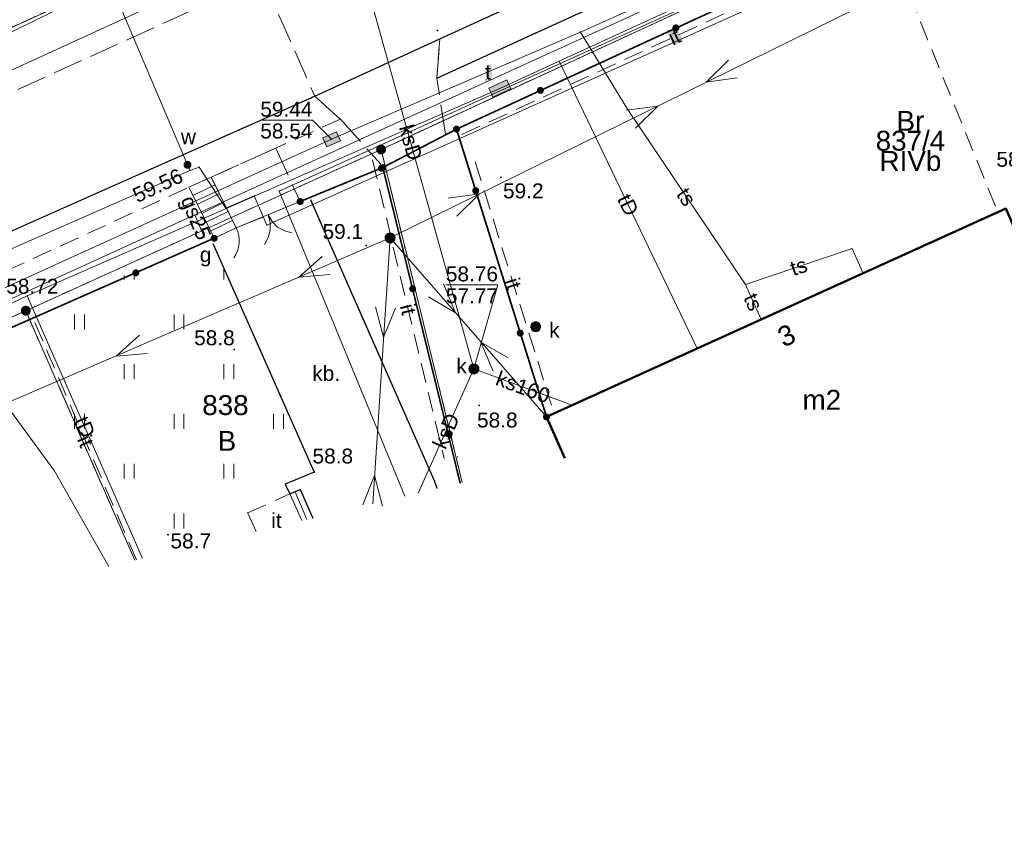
# Model space of a CAD drawing. Extents: x 6453237 to 6453735, y 5887843 to 5888051.
# Tile 5 of 11: x 6453307 to 6453357, y 5887844 to 5887886. Entities that reach past the tile are written whole.
import ezdxf
from ezdxf.enums import TextEntityAlignment as Align

# ---------------------------------------------------------------- set-up
doc = ezdxf.new("R2010")
doc.units = 0
doc.header["$PDSIZE"] = 0.75
for name, pattern in [('PRZER1-1', [2, 1, -1]), ('PRZER2-1', [3, 2, -1]), ('PRZER3-1', [4, 3, -1])]:
    doc.linetypes.add(name, pattern=pattern)
doc.layers.get('0').update_dxf_attribs({"linetype": 'CONTINUOUS', "lineweight": 13})
for name, color, linetype, lineweight in [('GEPADR', 7, 'CONTINUOUS', 18), ('GEPADR_O', 7, 'CONTINUOUS', 18), ('GEPPGD', 7, 'CONTINUOUS', 18), ('GESBZO', 7, 'CONTINUOUS', 50), ('GESBZO_O', 7, 'CONTINUOUS', 50), ('GESDZI', 7, 'CONTINUOUS', 18), ('GESDZI_O', 7, 'CONTINUOUS', 18), ('GESKKL_O', 7, 'CONTINUOUS', 18), ('GESSCH', 7, 'CONTINUOUS', 18), ('GESUZY_O', 7, 'CONTINUOUS', 18), ('GSLKBR', 7, 'CONTINUOUS', 18), ('GSLKFU', 7, 'CONTINUOUS', 18), ('GSLKOG', 7, 'CONTINUOUS', 35), ('GSLKRW', 7, 'CONTINUOUS', 25), ('GSLTZI', 7, 'PRZER2-1', 18), ('GSLTZI_O', 7, 'PRZER2-1', 18), ('GSPPRB', 7, 'CONTINUOUS', 18), ('GSPWPN', 7, 'CONTINUOUS', 13), ('GSPWPN_O', 7, 'CONTINUOUS', 13), ('GSPWPS', 7, 'CONTINUOUS', 13), ('GSPWPS_O', 7, 'CONTINUOUS', 13), ('GSSKOA', 7, 'PRZER3-1', 18), ('GSSKOD', 7, 'PRZER2-1', 18), ('GSSOTW', 7, 'PRZER3-1', 18), ('GSSOTW_O', 7, 'PRZER3-1', 18), ('GSSTZI', 7, 'PRZER2-1', 18), ('GSSTZI_O', 7, 'PRZER2-1', 18), ('GSSUTR', 7, 'PRZER2-1', 18), ('GUPIKP', 7, 'CONTINUOUS', 18), ('GUPISN', 7, 'PRZER1-1', 18), ('GUPPRZ', 7, 'CONTINUOUS', 18), ('GUPPRZ_O', 7, 'CONTINUOUS', 18)]:
    doc.layers.add(name, color=color, linetype=linetype, lineweight=lineweight)
for name, color, linetype, lineweight, true_color in [('GESKKL', 7, 'PRZER3-1', 18, 0x24bc24), ('GESUZY', 7, 'PRZER1-1', 18, 0x008000), ('GULEPR', 1, 'CONTINUOUS', 18, 0xff0000), ('GULGPR', 7, 'CONTINUOUS', 18, 0xbfbf00), ('GULGPR_O', 7, 'CONTINUOUS', 18, 0xbfbf00), ('GULKPR', 7, 'CONTINUOUS', 18, 0x803300), ('GULKPR_O', 7, 'CONTINUOUS', 18, 0x803300), ('GULTPR', 7, 'CONTINUOUS', 18, 0xff9100), ('GULTPR_O', 7, 'CONTINUOUS', 18, 0xff9100), ('GULWPR', 5, 'CONTINUOUS', 18, 0x0000ff), ('GUPGSG_O', 7, 'CONTINUOUS', 18, 0xbfbf00), ('GUPKSD', 7, 'CONTINUOUS', 18, 0x803300), ('GUPKSD_O', 7, 'CONTINUOUS', 18, 0x803300), ('GUPTSZ', 7, 'CONTINUOUS', 18, 0xff9100), ('GUPTSZ_O', 7, 'CONTINUOUS', 18, 0xff9100), ('GUPWZA', 5, 'CONTINUOUS', 18, 0x0000ff), ('GUPWZA_O', 5, 'CONTINUOUS', 18, 0x0000ff)]:
    doc.layers.add(name, color=color, linetype=linetype, lineweight=lineweight, true_color=true_color)
doc.styles.add('GEO-INFO', font='arial.ttf')

# ---------------------------------------------------------------- blocks, each defined once
blk = doc.blocks.new('KOLO')
blk.add_hatch(color=0).paths.add_polyline_path([(-0.5, 0), (-0.482963, -0.12941), (-0.433013, -0.25), (-0.353553, -0.353553), (-0.25, -0.433013), (-0.12941, -0.482963), (0, -0.5), (0.12941, -0.482963), (0.25, -0.433013), (0.353553, -0.353553), (0.433013, -0.25), (0.482963, -0.12941), (0.5, 0), (0.482963, 0.12941), (0.433013, 0.25), (0.353553, 0.353553), (0.25, 0.433013), (0.12941, 0.482963), (0, 0.5), (-0.12941, 0.482963), (-0.25, 0.433013), (-0.353553, 0.353553), (-0.433013, 0.25), (-0.482963, 0.12941)])
blk = doc.blocks.new('SUEP1')
at = {"color": 0}
blk.add_lwpolyline([(-1.5, -1), (1.5, 0), (-1.5, 1)], dxfattribs=at)
blk = doc.blocks.new('POINT')
at = {"color": 0}
blk.add_point((0, 0), dxfattribs=at)
blk = doc.blocks.new('OKRAG_PELNY')
at = {"true_color": 0xffffff}
blk.add_hatch(color=7, dxfattribs=at).paths.add_polyline_path([(-0.5, 0), (-0.482963, -0.12941), (-0.433013, -0.25), (-0.353553, -0.353553), (-0.25, -0.433013), (-0.12941, -0.482963), (0, -0.5), (0.12941, -0.482963), (0.25, -0.433013), (0.353553, -0.353553), (0.433013, -0.25), (0.482963, -0.12941), (0.5, 0), (0.482963, 0.12941), (0.433013, 0.25), (0.353553, 0.353553), (0.25, 0.433013), (0.12941, 0.482963), (0, 0.5), (-0.12941, 0.482963), (-0.25, 0.433013), (-0.353553, 0.353553), (-0.433013, 0.25), (-0.482963, 0.12941)])
at = {"color": 0}
blk.add_lwpolyline([(0, 0.5), (0.12941, 0.482963), (0.25, 0.433013), (0.353553, 0.353553), (0.433013, 0.25), (0.482963, 0.12941), (0.5, 0), (0.482963, -0.12941), (0.433013, -0.25), (0.353553, -0.353553), (0.25, -0.433013), (0.12941, -0.482963), (0, -0.5), (-0.12941, -0.482963), (-0.25, -0.433013), (-0.353553, -0.353553), (-0.433013, -0.25), (-0.482963, -0.12941), (-0.5, 0), (-0.482963, 0.12941), (-0.433013, 0.25), (-0.353553, 0.353553), (-0.25, 0.433013), (-0.12941, 0.482963)], close=True, dxfattribs=at)
blk = doc.blocks.new('PROSTOKAT1_5-1_PELNY')
at = {"true_color": 0xffffff}
blk.add_hatch(color=7, dxfattribs=at).paths.add_polyline_path([(0.75, 0.5), (-0.75, 0.5), (-0.75, -0.5), (0.75, -0.5)])
at = {"color": 0}
blk.add_lwpolyline([(0.75, -0.5), (-0.75, -0.5), (-0.75, 0.5), (0.75, 0.5)], close=True, dxfattribs=at)
blk = doc.blocks.new('SZAFA1')
at = {"true_color": 0xffffff}
blk.add_hatch(color=7, dxfattribs=at).paths.add_polyline_path([(-1, -0.5), (1, -0.5), (1, 0.5), (-1, 0.5)])
at = {"color": 0}
blk.add_lwpolyline([(-1, -0.5), (-1, 0.5), (1, 0.5), (1, -0.5)], close=True, dxfattribs=at)
blk = doc.blocks.new('KTOK04')
at = {"color": 0}
blk.add_lwpolyline([(0, 0), (-0.01711, -0.261052), (-0.068148, -0.517638), (-0.152241, -0.765367), (-0.267949, -1), (-0.413293, -1.217523), (-0.585786, -1.414214), (-0.782477, -1.586707), (-1, -1.732051)], dxfattribs=at)
blk = doc.blocks.new('SLBRA')
at = {"color": 0}
for points in [[(1.732051, 1), (1.414214, 0.585786), (1, 0.267949), (0.517638, 0.068148), (0, 0)], [(0, 0), (0.517638, -0.068148), (1, -0.267949), (1.414214, -0.585786), (1.732051, -1)]]:
    blk.add_lwpolyline(points, dxfattribs=at)
blk = doc.blocks.new('EPPGN1')
at = {"true_color": 0xffffff}
blk.add_hatch(color=7, dxfattribs=at).paths.add_polyline_path([(0, -0.5), (0.154508, -0.475528), (0.293893, -0.404508), (0.404508, -0.293893), (0.475528, -0.154508), (0.5, 0), (0.475528, 0.154508), (0.404508, 0.293893), (0.293893, 0.404508), (0.154508, 0.475528), (0, 0.5), (-0.154508, 0.475528), (-0.293893, 0.404508), (-0.404508, 0.293893), (-0.475528, 0.154508), (-0.5, 0), (-0.475528, -0.154508), (-0.404508, -0.293893), (-0.293893, -0.404508), (-0.154508, -0.475528)])
blk = doc.blocks.new('EPPGN')
blk.add_hatch(color=0).paths.add_polyline_path([(0, -0.09), (0.027812, -0.085595), (0.052901, -0.072812), (0.072812, -0.052901), (0.085595, -0.027812), (0.09, 0), (0.085595, 0.027812), (0.072812, 0.052901), (0.052901, 0.072812), (0.027812, 0.085595), (0, 0.09), (-0.027812, 0.085595), (-0.052901, 0.072812), (-0.072812, 0.052901), (-0.085595, 0.027812), (-0.09, 0), (-0.085595, -0.027812), (-0.072812, -0.052901), (-0.052901, -0.072812), (-0.027812, -0.085595)])

msp = doc.modelspace()

# ---------------------------------------------------------------- hatches: boundary and pattern name
at = {"layer": 'GSLTZI_O', "linetype": 'Continuous', "lineweight": 9, "true_color": 0xffffff}
msp.add_hatch(color=7, dxfattribs=at).paths.add_polyline_path([(6453340.098, 5887884.264), (6453339.78, 5887884.954), (6453340.269, 5887885.179), (6453340.587, 5887884.489)], flags=0)
at = {"layer": 'GSSUTR', "linetype": 'Continuous', "lineweight": 18}
h = msp.add_hatch(dxfattribs=at)
h.set_pattern_fill('PTTU04', scale=0.5, style=0)
h.set_pattern_definition([(90, (6450000, 5880000), (-2.5, 2.5), [0.75, -4.25]), (90, (6450000.5, 5880000), (-2.5, 2.5), [0.75, -4.25])])
h.paths.add_polyline_path([(6453316.97, 5887874.29), (6453307.55, 5887870.94), (6453312.345, 5887858.239), (6453319.13, 5887859.846), (6453318.71, 5887860.78), (6453320.83, 5887861.73), (6453320.59, 5887862.23), (6453322.05, 5887862.83)], flags=0)
at = {"layer": 'GUPTSZ_O', "linetype": 'Continuous', "lineweight": 9, "true_color": 0xffffff}
msp.add_hatch(color=7, dxfattribs=at).paths.add_polyline_path([(6453330.697, 5887882.548), (6453330.697, 5887883.298), (6453330.975, 5887883.298), (6453330.975, 5887882.548)], flags=0)

# ---------------------------------------------------------------- linework, layer by layer
at = {"layer": 'GESBZO', "color": 7, "linetype": 'Continuous', "lineweight": 50, "elevation": 10.18}
for points in [[(6453333.72, 5887865.6), (6453356.82, 5887876.07), (6453359.69, 5887869.456)], [(6453334.652, 5887863.524), (6453333.72, 5887865.6)]]:
    msp.add_lwpolyline(points, dxfattribs=at)
at = {"layer": 'GESDZI', "color": 7, "linetype": 'Continuous', "lineweight": 18, "elevation": 10.22}
for points in [[(6453454.509, 5887951.16), (6453357.86, 5887908.46), (6453273.03, 5887869.75), (6453242.22, 5887941.65)], [(6453247.659, 5887857.912), (6453261.74, 5887864.3), (6453264.48, 5887865.54), (6453273.03, 5887869.75), (6453357.86, 5887908.46), (6453454.509, 5887951.16)], [(6453453.446, 5887937.601), (6453404.89, 5887915.73), (6453376.57, 5887902.66), (6453372.86, 5887900.94), (6453325.41, 5887879.04), (6453307.55, 5887870.94), (6453291.43, 5887863.64), (6453281.4, 5887858.19), (6453278.65, 5887857.11), (6453264.73, 5887851.52), (6453250.96, 5887845.33), (6453248.644, 5887844.277)], [(6453325.41, 5887879.04), (6453372.86, 5887900.94), (6453378.625, 5887873.942)], [(6453307.55, 5887870.94), (6453325.41, 5887879.04), (6453329.492, 5887862.301)], [(6453329.492, 5887862.301), (6453325.41, 5887879.04)], [(6453281.4, 5887858.19), (6453291.43, 5887863.64), (6453307.55, 5887870.94), (6453313.026, 5887858.4)], [(6453313.026, 5887858.4), (6453307.55, 5887870.94)]]:
    msp.add_lwpolyline(points, dxfattribs=at)
at = {"layer": 'GESKKL', "color": 82, "linetype": 'PRZER3-1', "lineweight": 18, "ltscale": 0.5, "true_color": 0x24bc24, "elevation": 10.06}
for points in [[(6453378.623, 5887873.942), (6453372.86, 5887900.94), (6453325.41, 5887879.04), (6453329.492, 5887862.301)], [(6453307.55, 5887870.94), (6453293.94, 5887864.78), (6453298.168, 5887854.88)], [(6453313.026, 5887858.4), (6453307.55, 5887870.94)]]:
    msp.add_lwpolyline(points, dxfattribs=at)
at = {"layer": 'GESSCH', "color": 7, "linetype": 'Continuous', "lineweight": 18, "elevation": 10.18}
msp.add_lwpolyline([(6453315.739, 5887877.142), (6453316.876, 5887877.652), (6453318.134, 5887875.096), (6453317.021, 5887874.575)], close=True, dxfattribs=at)
at = {"layer": 'GESSCH', "color": 7, "linetype": 'Continuous', "lineweight": 18, "elevation": 10.18, "flags": 128}
for points in [[(6453317.064, 5887877.271), (6453315.948, 5887876.723)], [(6453317.284, 5887876.823), (6453316.172, 5887876.276)], [(6453317.505, 5887876.374), (6453316.395, 5887875.828)], [(6453317.726, 5887875.925), (6453316.619, 5887875.381)], [(6453317.946, 5887875.477), (6453316.842, 5887874.934)], [(6453321.684, 5887860.451), (6453321.085, 5887861.84)]]:
    msp.add_lwpolyline(points, dxfattribs=at)
at = {"layer": 'GESSCH', "color": 7, "linetype": 'Continuous', "lineweight": 18, "elevation": 10.18}
msp.add_lwpolyline([(6453321.975, 5887860.521), (6453321.34, 5887861.95), (6453320.83, 5887861.73), (6453321.425, 5887860.39)], dxfattribs=at)
at = {"layer": 'GESUZY', "color": 7, "linetype": 'Continuous', "lineweight": 18, "elevation": 10.07}
for points in [[(6453454.509, 5887951.16), (6453357.86, 5887908.46), (6453273.03, 5887869.75), (6453242.22, 5887941.65), (6453241.63, 5887941.361)], [(6453241.63, 5887941.361), (6453242.22, 5887941.65), (6453273.03, 5887869.75), (6453357.86, 5887908.46), (6453454.509, 5887951.16)], [(6453284.333, 5887851.602), (6453281.4, 5887858.19), (6453291.43, 5887863.64), (6453293.94, 5887864.78), (6453307.55, 5887870.94), (6453325.41, 5887879.04), (6453372.86, 5887900.94), (6453378.623, 5887873.942)], [(6453378.623, 5887873.942), (6453372.86, 5887900.94), (6453325.41, 5887879.04), (6453329.492, 5887862.301)], [(6453313.026, 5887858.4), (6453307.55, 5887870.94), (6453325.41, 5887879.04), (6453329.492, 5887862.301)], [(6453307.55, 5887870.94), (6453293.94, 5887864.78), (6453298.168, 5887854.88)], [(6453313.026, 5887858.4), (6453307.55, 5887870.94)]]:
    msp.add_lwpolyline(points, dxfattribs=at)
at = {"layer": 'GESUZY', "color": 96, "linetype": 'PRZER1-1', "lineweight": 18, "ltscale": 0.5, "true_color": 0x008000, "elevation": 10.08}
for points in [[(6453454.509, 5887951.16), (6453357.86, 5887908.46), (6453273.03, 5887869.75), (6453242.22, 5887941.65), (6453241.63, 5887941.361)], [(6453241.63, 5887941.361), (6453242.22, 5887941.65), (6453273.03, 5887869.75), (6453357.86, 5887908.46), (6453454.509, 5887951.16)], [(6453284.333, 5887851.602), (6453281.4, 5887858.19), (6453291.43, 5887863.64), (6453293.94, 5887864.78), (6453307.55, 5887870.94), (6453325.41, 5887879.04), (6453372.86, 5887900.94), (6453378.623, 5887873.942)], [(6453378.623, 5887873.942), (6453372.86, 5887900.94), (6453325.41, 5887879.04), (6453329.492, 5887862.301)], [(6453313.026, 5887858.4), (6453307.55, 5887870.94), (6453325.41, 5887879.04), (6453329.492, 5887862.301)], [(6453307.55, 5887870.94), (6453293.94, 5887864.78), (6453298.168, 5887854.88)], [(6453313.026, 5887858.4), (6453307.55, 5887870.94)]]:
    msp.add_lwpolyline(points, dxfattribs=at)
at = {"layer": 'GSLKBR', "color": 7, "linetype": 'Continuous', "lineweight": 18, "elevation": 10.18}
msp.add_lwpolyline([(6453318.134, 5887875.096), (6453321.34, 5887876.425)], dxfattribs=at)
at = {"layer": 'GSLKFU', "color": 7, "linetype": 'Continuous', "lineweight": 18, "elevation": 10.18}
msp.add_lwpolyline([(6453317.021, 5887874.575), (6453318.134, 5887875.096)], dxfattribs=at)
at = {"layer": 'GSLKOG', "color": 7, "linetype": 'Continuous', "lineweight": 35, "elevation": 10.18}
for points in [[(6453329.201, 5887880.065), (6453351.254, 5887890.234)], [(6453321.34, 5887876.425), (6453325.5, 5887878.13), (6453329.201, 5887880.065), (6453333.72, 5887865.6)], [(6453325.5, 5887878.13), (6453329.39, 5887862.277)], [(6453295.417, 5887865.066), (6453317.021, 5887874.575)]]:
    msp.add_lwpolyline(points, dxfattribs=at)
at = {"layer": 'GSLKRW', "color": 7, "linetype": 'Continuous', "lineweight": 25, "elevation": 10.18}
for points in [[(6453267.77, 5887857.2), (6453285.69, 5887865.37), (6453292.662, 5887868.646), (6453322.08, 5887881.726), (6453328.365, 5887884.597), (6453367.547, 5887902.496), (6453374.695, 5887905.692), (6453392.531, 5887913.842), (6453397.691, 5887916.225), (6453453.775, 5887941.8)], [(6453328.211, 5887882.623), (6453350.082, 5887892.628), (6453351.038, 5887893.046), (6453369.66, 5887901.35)], [(6453292.662, 5887868.646), (6453322.08, 5887881.726)], [(6453328.228, 5887862.002), (6453328.1, 5887862.39), (6453321.88, 5887876.5)], [(6453316.97, 5887874.29), (6453322.05, 5887862.83), (6453320.59, 5887862.23), (6453320.83, 5887861.73), (6453321.34, 5887861.95), (6453321.975, 5887860.521)]]:
    msp.add_lwpolyline(points, dxfattribs=at)
at = {"layer": 'GSLTZI', "color": 7, "linetype": 'PRZER2-1', "lineweight": 18, "ltscale": 0.5, "elevation": 10.1}
for points in [[(6453329.47, 5887879.788), (6453350.827, 5887889.623), (6453356.288, 5887876.19)], [(6453324.976, 5887878.514), (6453328.573, 5887863.508)], [(6453330.139, 5887878.416), (6453333.972, 5887866.196)], [(6453308.007, 5887870.348), (6453313.112, 5887858.421)]]:
    msp.add_lwpolyline(points, dxfattribs=at)
at = {"layer": 'GSPPRB', "color": 7, "linetype": 'Continuous', "lineweight": 18}
for p in [(6453335.43, 5887884.94, 10.28), (6453334.353, 5887883.473, 10.28), (6453330.69, 5887882.53, 10.28), (6453337.79, 5887881.06, 10.28), (6453325.404, 5887879.013, 10.28), (6453315.8, 5887877.99, 10.28), (6453316.268, 5887878.158, 10.28), (6453325.5, 5887878.13, 10.28), (6453319.031, 5887876.712, 10.28), (6453320.289, 5887876.952, 10.28), (6453321.88, 5887876.5, 10.28), (6453317.606, 5887876.098, 10.28), (6453319.671, 5887875.231, 10.28), (6453316.97, 5887874.29, 10.28), (6453349.08, 5887874.06, 10.28), (6453349.641, 5887872.816, 10.28), (6453343.72, 5887872.26, 10.28), (6453307.624, 5887871.692, 10.28), (6453344.522, 5887870.496, 10.28), (6453341.298, 5887869.035, 10.28), (6453335.02, 5887866.189, 10.28), (6453333.72, 5887865.6, 10.28), (6453333.72, 5887865.6, 10.28), (6453329.254, 5887863.582, 10.28), (6453308.97, 5887862.91, 10.28), (6453320.59, 5887862.23, 10.28), (6453328.1, 5887862.39, 10.28), (6453320.83, 5887861.73, 10.28), (6453321.34, 5887861.95, 10.28), (6453318.71, 5887860.78, 10.28)]:
    msp.add_point(p, dxfattribs=at)
at = {"layer": 'GSSKOA', "color": 7, "linetype": 'PRZER3-1', "lineweight": 18, "ltscale": 0.5, "elevation": 10.18}
for points in [[(6453422.716, 5887934.528), (6453359.26, 5887905.67), (6453351.72, 5887902.44), (6453319.449, 5887887.644), (6453322.08, 5887881.726)], [(6453319.45, 5887887.64), (6453291.09, 5887874.76), (6453281.9, 5887869.86), (6453277.53, 5887867.76), (6453261.62, 5887860.64), (6453247.898, 5887854.603)], [(6453328.641, 5887879.806), (6453328.211, 5887882.623), (6453328.365, 5887884.597), (6453322.08, 5887881.726)], [(6453248.357, 5887848.244), (6453258.9, 5887853.1), (6453266.11, 5887856.46), (6453267.77, 5887857.2), (6453285.69, 5887865.37), (6453292.66, 5887868.65), (6453322.08, 5887881.73)], [(6453322.08, 5887881.726), (6453323.366, 5887880.562), (6453325.392, 5887878.301)]]:
    msp.add_lwpolyline(points, dxfattribs=at)
msp.add_lwpolyline([(6453316.876, 5887877.652), (6453320.118, 5887879.106), (6453321.34, 5887876.425), (6453318.134, 5887875.096)], close=True, dxfattribs=at)
at = {"layer": 'GSSKOD', "color": 7, "linetype": 'PRZER2-1', "lineweight": 18, "ltscale": 0.5, "elevation": 10.18}
msp.add_lwpolyline([(6453328.365, 5887884.597), (6453328.211, 5887882.623), (6453350.082, 5887892.628), (6453351.038, 5887893.046), (6453369.66, 5887901.35), (6453367.547, 5887902.496)], close=True, dxfattribs=at)
msp.add_lwpolyline([(6453292.662, 5887868.646), (6453322.08, 5887881.726), (6453323.366, 5887880.562), (6453316.876, 5887877.652), (6453315.649, 5887877.102), (6453294.464, 5887867.39), (6453293.296, 5887866.855), (6453286.56, 5887863.62)], dxfattribs=at)
at = {"layer": 'GSSOTW', "color": 7, "linetype": 'PRZER3-1', "lineweight": 18, "ltscale": 0.5, "elevation": 10.18}
for points in [[(6453328.228, 5887862.002), (6453328.1, 5887862.39), (6453321.88, 5887876.5)], [(6453316.97, 5887874.29), (6453322.05, 5887862.83), (6453320.59, 5887862.23), (6453320.83, 5887861.73), (6453321.34, 5887861.95), (6453321.975, 5887860.521)]]:
    msp.add_lwpolyline(points, dxfattribs=at)
at = {"layer": 'GSSTZI', "color": 7, "linetype": 'PRZER2-1', "lineweight": 18, "ltscale": 0.5, "elevation": 10.1}
msp.add_lwpolyline([(6453319.13, 5887859.846), (6453318.71, 5887860.78), (6453320.83, 5887861.73), (6453321.425, 5887860.39)], dxfattribs=at)
at = {"layer": 'GULEPR', "color": 1, "linetype": 'Continuous', "lineweight": 18, "true_color": 0xff0000, "elevation": 10.14}
for points in [[(6453325.863, 5887874.595), (6453364.172, 5887893.465), (6453404.757, 5887907.257)], [(6453247.594, 5887858.817), (6453255.987, 5887862.718), (6453289.051, 5887876.283), (6453324.475, 5887893.57)], [(6453325.863, 5887874.595), (6453283.027, 5887856.151), (6453254.423, 5887844.516)], [(6453325.863, 5887874.595), (6453324.989, 5887861.234)], [(6453325.863, 5887874.595), (6453333.72, 5887865.6)]]:
    msp.add_lwpolyline(points, dxfattribs=at)
at = {"layer": 'GULGPR', "color": 52, "linetype": 'Continuous', "lineweight": 18, "true_color": 0xbfbf00, "elevation": 10.14}
for points in [[(6453279.08, 5887858.91), (6453301.92, 5887869.311), (6453316.045, 5887875.763), (6453355.985, 5887893.984)], [(6453316.045, 5887875.763), (6453316.53, 5887874.61)]]:
    msp.add_lwpolyline(points, dxfattribs=at)
at = {"layer": 'GULKPR', "color": 36, "linetype": 'Continuous', "lineweight": 18, "true_color": 0x803300, "elevation": 10.14}
for points in [[(6453323.727, 5887890.773), (6453275.124, 5887868.503)], [(6453330.076, 5887868.014), (6453323.727, 5887890.773)], [(6453327.266, 5887861.774), (6453330.076, 5887868.014)], [(6453330.076, 5887868.014), (6453335.02, 5887866.189)]]:
    msp.add_lwpolyline(points, dxfattribs=at)
at = {"layer": 'GULTPR', "color": 30, "linetype": 'Continuous', "lineweight": 18, "true_color": 0xff9100, "elevation": 10.14}
for points in [[(6453281.028, 5887859.025), (6453307.624, 5887871.692), (6453331.379, 5887882.108), (6453334.353, 5887883.473), (6453394.871, 5887911.259), (6453414.538, 5887919.901), (6453418.043, 5887921.975), (6453453.461, 5887937.79)], [(6453276.48, 5887858.08), (6453303.3, 5887870.65), (6453322.92, 5887879.55), (6453335.43, 5887884.94), (6453370.6, 5887900.71)], [(6453343.72, 5887872.26), (6453337.79, 5887881.06), (6453335.43, 5887884.94)], [(6453334.353, 5887883.473), (6453341.298, 5887869.035)], [(6453349.641, 5887872.816), (6453349.08, 5887874.06), (6453343.72, 5887872.26)], [(6453344.522, 5887870.496), (6453343.72, 5887872.26)], [(6453307.624, 5887871.692), (6453313.419, 5887858.493)], [(6453311.721, 5887858.091), (6453308.97, 5887862.91), (6453303.3, 5887870.65)]]:
    msp.add_lwpolyline(points, dxfattribs=at)
at = {"layer": 'GULWPR', "color": 5, "linetype": 'Continuous', "lineweight": 18, "true_color": 0x0000ff, "elevation": 10.14}
for points in [[(6453388.728, 5887908.036), (6453320.289, 5887876.952), (6453326.599, 5887861.616)], [(6453335.52, 5887901.65), (6453335.44, 5887900.83), (6453310.86, 5887889.64), (6453315.68, 5887878.27), (6453315.8, 5887877.99)], [(6453288.57, 5887866.039), (6453315.8, 5887877.99), (6453316.268, 5887878.158), (6453317.606, 5887876.098), (6453319.031, 5887876.712), (6453319.671, 5887875.231), (6453373.987, 5887899.634)]]:
    msp.add_lwpolyline(points, dxfattribs=at)
at = {"layer": 'GUPPRZ_O', "color": 30, "linetype": 'Continuous', "lineweight": 9, "true_color": 0xff9100, "elevation": 10.8, "flags": 128}
for points in [[(6453319.338, 5887880.516), (6453321.959, 5887880.516), (6453322.92, 5887879.55)], [(6453319.338, 5887880.516), (6453321.959, 5887880.516)]]:
    msp.add_lwpolyline(points, dxfattribs=at)
at = {"layer": 'GUPPRZ_O', "color": 36, "linetype": 'Continuous', "lineweight": 9, "true_color": 0x803300, "elevation": 10.8, "flags": 128}
for points in [[(6453328.665, 5887872.239), (6453331.286, 5887872.239), (6453330.076, 5887868.014)], [(6453328.665, 5887872.239), (6453331.286, 5887872.239)]]:
    msp.add_lwpolyline(points, dxfattribs=at)

# ---------------------------------------------------------------- block references
at = {"layer": 'GEPADR', "color": 7, "lineweight": 18}
msp.add_blockref('POINT', (6453345.58, 5887870.152, 10.28), dxfattribs=at)
at = {"layer": 'GEPPGD', "color": 7, "lineweight": 18, "xscale": 0.5, "yscale": 0.5}
for name, p in [('EPPGN1', (6453325.41, 5887879.04, 10.23)), ('EPPGN', (6453325.41, 5887879.04, 10.24)), ('EPPGN1', (6453307.55, 5887870.94, 10.23)), ('EPPGN', (6453307.55, 5887870.94, 10.24))]:
    msp.add_blockref(name, p, dxfattribs=at)
at = {"layer": 'GSLKBR', "color": 7, "lineweight": 18, "xscale": 0.75, "yscale": 0.75, "rotation": 292.5189246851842}
msp.add_blockref('SLBRA', (6453319.737, 5887875.76, 10.18), dxfattribs=at)
at = {"layer": 'GSLKFU', "color": 7, "lineweight": 18, "xscale": 0.75, "yscale": 0.75, "rotation": 25.08157520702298}
msp.add_blockref('KTOK04', (6453318.134, 5887875.096, 10.18), dxfattribs=at)
at = {"layer": 'GSLKOG', "color": 7, "lineweight": 35, "xscale": 0.35, "yscale": 0.35}
for p in [(6453340.227, 5887885.15, 10.18), (6453333.417, 5887882.009, 10.18), (6453329.201, 5887880.065, 10.18), (6453325.424, 5887878.099, 10.18), (6453325.5, 5887878.13, 10.18), (6453330.167, 5887876.971, 10.18), (6453321.34, 5887876.425, 10.18), (6453317.021, 5887874.575, 10.18), (6453313.083, 5887872.842, 10.18), (6453326.994, 5887872.041, 10.18), (6453332.404, 5887869.813, 10.18), (6453333.72, 5887865.6, 10.18), (6453328.781, 5887864.757, 10.18)]:
    msp.add_blockref('KOLO', p, dxfattribs=at)
at = {"layer": 'GSPWPN', "color": 7, "lineweight": 13, "xscale": 0.09, "yscale": 0.09}
for p in [(6453331.434, 5887877.641, 10.08), (6453324.661, 5887874.212, 10.08), (6453318.03, 5887868.99, 10.08), (6453330.335, 5887866.179, 10.08), (6453322.05, 5887862.83, 10.08), (6453314.7, 5887859.68, 10.08)]:
    msp.add_blockref('KOLO', p, dxfattribs=at)
at = {"layer": 'GSPWPS', "color": 7, "lineweight": 13, "xscale": 0.09, "yscale": 0.09}
msp.add_blockref('KOLO', (6453328.239, 5887885.021, 10.08), dxfattribs=at)
at = {"layer": 'GULEPR', "color": 1, "lineweight": 18, "true_color": 0xff0000, "xscale": 0.5, "yscale": 0.5}
for p, rotation in [((6453342.418, 5887882.749, 10.15), 206.2243601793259), ((6453338.647, 5887880.892, 10.15), 26.22436017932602), ((6453329.676, 5887876.473, 10.15), 26.22436017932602), ((6453321.96, 5887872.914, 10.15), 203.2952044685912), ((6453328.659, 5887871.394, 10.15), 311.1357376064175), ((6453325.586, 5887870.354, 10.15), 266.254560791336), ((6453312.775, 5887868.959, 10.15), 203.2952044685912), ((6453330.924, 5887868.801, 10.15), 131.1357376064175), ((6453325.033, 5887861.905, 10.15), 86.25456079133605)]:
    msp.add_blockref('SUEP1', p, dxfattribs=dict(at, rotation=rotation))
at = {"layer": 'GUPIKP', "color": 30, "lineweight": 18, "true_color": 0xff9100, "xscale": 0.5, "yscale": 0.5, "rotation": 23.30904871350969}
msp.add_blockref('PROSTOKAT1_5-1_PELNY', (6453322.92, 5887879.55, 10.16), dxfattribs=at)
at = {"layer": 'GUPISN', "color": 7, "lineweight": 18, "xscale": 0.5, "yscale": 0.5}
msp.add_blockref('OKRAG_PELNY', (6453325.863, 5887874.595, 10.16), dxfattribs=at)
at = {"layer": 'GUPKSD', "color": 36, "lineweight": 18, "true_color": 0x803300, "xscale": 0.5, "yscale": 0.5}
for p in [(6453333.179, 5887870.135, 10.16), (6453330.076, 5887868.014, 10.16)]:
    msp.add_blockref('OKRAG_PELNY', p, dxfattribs=at)
at = {"layer": 'GUPPRZ', "color": 30, "lineweight": 18, "true_color": 0xff9100}
msp.add_blockref('POINT', (6453322.92, 5887879.55, 10.16), dxfattribs=at)
at = {"layer": 'GUPPRZ', "color": 5, "lineweight": 18, "true_color": 0x0000ff}
msp.add_blockref('POINT', (6453316.268, 5887878.158, 10.16), dxfattribs=at)
at = {"layer": 'GUPPRZ', "color": 36, "lineweight": 18, "true_color": 0x803300}
msp.add_blockref('POINT', (6453330.076, 5887868.014, 10.16), dxfattribs=at)
at = {"layer": 'GUPTSZ', "color": 30, "lineweight": 18, "true_color": 0xff9100, "xscale": 0.5, "yscale": 0.5, "rotation": 24.66421288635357}
msp.add_blockref('SZAFA1', (6453331.379, 5887882.108, 10.16), dxfattribs=at)
at = {"layer": 'GUPWZA', "color": 5, "lineweight": 18, "true_color": 0x0000ff, "xscale": 0.4, "yscale": 0.4}
msp.add_blockref('KOLO', (6453315.68, 5887878.27, 10.16), dxfattribs=at)

# ---------------------------------------------------------------- texts
at = {"layer": 'GEPADR_O', "color": 7, "linetype": 'Continuous', "lineweight": 0, "style": 'GEO-INFO'}
msp.add_text('3', height=1, rotation=24.3823, dxfattribs=at).set_placement((6453345.58, 5887870.152, 10.8), align=Align.TOP_CENTER)
at = {"layer": 'GESBZO_O', "color": 7, "linetype": 'Continuous', "lineweight": 0, "style": 'GEO-INFO'}
msp.add_text('m2', height=1, dxfattribs=at).set_placement((6453347.565, 5887866.463, 10.8), align=Align.MIDDLE_CENTER)
at = {"layer": 'GESDZI_O', "color": 7, "linetype": 'Continuous', "lineweight": 0, "style": 'GEO-INFO'}
for s, p in [('837/4', (6453352.018, 5887879.479, 10.81)), ('838', (6453317.587, 5887866.196, 10.81))]:
    msp.add_text(s, height=1, dxfattribs=at).set_placement(p, align=Align.MIDDLE_CENTER)
at = {"layer": 'GESKKL_O', "color": 82, "linetype": 'Continuous', "lineweight": 0, "true_color": 0x24bc24, "style": 'GEO-INFO'}
msp.add_text('RIVb', height=1, dxfattribs=at).set_placement((6453352.017, 5887878.463, 10.8), align=Align.MIDDLE_CENTER)
at = {"layer": 'GESUZY_O', "color": 96, "linetype": 'Continuous', "lineweight": 0, "true_color": 0x008000, "style": 'GEO-INFO'}
for s, p in [('Br', (6453352.017, 5887880.479, 10.8)), ('B', (6453317.66, 5887864.398, 10.8))]:
    msp.add_text(s, height=1, dxfattribs=at).set_placement(p, align=Align.MIDDLE_CENTER)
at = {"layer": 'GSLTZI_O', "color": 7, "linetype": 'Continuous', "lineweight": 0, "style": 'GEO-INFO'}
for rotation, p in [(24.7264, (6453340.148, 5887884.705, 10.8)), (287.4148, (6453332.055, 5887872.306, 10.8)), (283.4782, (6453326.775, 5887871.011, 10.8)), (293.1722, (6453310.559, 5887864.384, 10.8))]:
    msp.add_text('it', height=0.75, rotation=rotation, dxfattribs=at).set_placement(p, align=Align.MIDDLE_CENTER)
at = {"layer": 'GSPWPN_O', "color": 7, "linetype": 'Continuous', "lineweight": 0, "style": 'GEO-INFO'}
for s, p in [('59.2', (6453331.538, 5887877.335, 10.8)), ('59.1', (6453322.467, 5887875.292, 10.8)), ('58.8', (6453330.231, 5887865.82, 10.8))]:
    msp.add_text(s, height=0.75, dxfattribs=at).set_placement(p, align=Align.TOP_LEFT)
for s, p in [('58.8', (6453316.014, 5887869.204, 10.8)), ('58.8', (6453321.963, 5887863.261, 10.8)), ('58.7', (6453314.823, 5887858.996, 10.8))]:
    msp.add_text(s, height=0.75, dxfattribs=at).set_placement(p)
at = {"layer": 'GSPWPS_O', "color": 7, "linetype": 'Continuous', "lineweight": 0, "style": 'GEO-INFO'}
for s, p in [('58.89', (6453356.34, 5887878.92, 10.8)), ('58.72', (6453306.57, 5887872.54, 10.8))]:
    msp.add_text(s, height=0.75, dxfattribs=at).set_placement(p, align=Align.TOP_LEFT)
at = {"layer": 'GSSOTW_O', "color": 7, "linetype": 'Continuous', "lineweight": 0, "style": 'GEO-INFO'}
msp.add_text('kb.', height=0.75, dxfattribs=at).set_placement((6453322.65, 5887867.787, 10.8), align=Align.MIDDLE_CENTER)
at = {"layer": 'GSSTZI_O', "color": 7, "linetype": 'Continuous', "lineweight": 0, "style": 'GEO-INFO'}
msp.add_text('it', height=0.75, dxfattribs=at).set_placement((6453320.15, 5887860.398, 10.8), align=Align.MIDDLE_CENTER)
at = {"layer": 'GULGPR_O', "color": 52, "linetype": 'Continuous', "lineweight": 0, "true_color": 0xbfbf00, "style": 'GEO-INFO'}
msp.add_text('gs25', height=0.75, rotation=292.8172, dxfattribs=at).set_placement((6453316.109, 5887875.61, 10.8), align=Align.MIDDLE_CENTER)
at = {"layer": 'GULKPR_O', "color": 36, "linetype": 'Continuous', "lineweight": 0, "true_color": 0x803300, "style": 'GEO-INFO'}
for s, rotation, p in [('ksD', 285.5871, (6453326.902, 5887879.393, 10.8)), ('ks160', 339.7468, (6453332.548, 5887867.101, 10.8)), ('ksD', 65.7522, (6453328.671, 5887864.894, 10.8))]:
    msp.add_text(s, height=0.75, rotation=rotation, dxfattribs=at).set_placement(p, align=Align.MIDDLE_CENTER)
at = {"layer": 'GULTPR_O', "color": 30, "linetype": 'Continuous', "lineweight": 0, "true_color": 0xff9100, "style": 'GEO-INFO'}
for s, rotation, p in [('ts', 303.9746, (6453340.755, 5887876.66, 10.8)), ('tD', 295.6883, (6453337.825, 5887876.254, 10.8)), ('ts', 18.5631, (6453346.4, 5887873.16, 10.8)), ('ts', 294.436, (6453344.121, 5887871.378, 10.8)), ('tD', 293.7058, (6453310.521, 5887865.093, 10.8))]:
    msp.add_text(s, height=0.75, rotation=rotation, dxfattribs=at).set_placement(p, align=Align.MIDDLE_CENTER)
at = {"layer": 'GUPGSG_O', "color": 52, "linetype": 'Continuous', "lineweight": 0, "true_color": 0xbfbf00, "style": 'GEO-INFO'}
msp.add_text('g', height=0.75, dxfattribs=at).set_placement((6453316.881, 5887873.385, 10.8), align=Align.RIGHT)
at = {"layer": 'GUPKSD_O', "color": 36, "linetype": 'Continuous', "lineweight": 0, "true_color": 0x803300, "style": 'GEO-INFO'}
for p in [(6453334.38, 5887869.59, 10.8), (6453329.719, 5887867.787, 10.8)]:
    msp.add_text('k', height=0.75, dxfattribs=at).set_placement(p, align=Align.RIGHT)
at = {"layer": 'GUPPRZ_O', "color": 30, "linetype": 'Continuous', "lineweight": 0, "true_color": 0xff9100, "style": 'GEO-INFO'}
for s, p in [('59.44', (6453319.338, 5887880.689, 10.8)), ('58.54', (6453319.338, 5887879.594, 10.8))]:
    msp.add_text(s, height=0.75, dxfattribs=at).set_placement(p)
at = {"layer": 'GUPPRZ_O', "color": 5, "linetype": 'Continuous', "lineweight": 0, "true_color": 0x0000ff, "style": 'GEO-INFO'}
msp.add_text('59.56', height=0.75, rotation=24.9779, dxfattribs=at).set_placement((6453312.993, 5887876.68, 10.8), align=Align.MIDDLE_LEFT)
at = {"layer": 'GUPPRZ_O', "color": 36, "linetype": 'Continuous', "lineweight": 0, "true_color": 0x803300, "style": 'GEO-INFO'}
for s, p in [('58.76', (6453328.665, 5887872.412, 10.8)), ('57.77', (6453328.665, 5887871.317, 10.8))]:
    msp.add_text(s, height=0.75, dxfattribs=at).set_placement(p)
at = {"layer": 'GUPTSZ_O', "color": 30, "linetype": 'Continuous', "lineweight": 0, "true_color": 0xff9100, "style": 'GEO-INFO'}
msp.add_text('t', height=0.75, dxfattribs=at).set_placement((6453330.929, 5887882.558, 10.8), align=Align.RIGHT)
at = {"layer": 'GUPWZA_O', "color": 5, "linetype": 'Continuous', "lineweight": 0, "true_color": 0x0000ff, "style": 'GEO-INFO'}
msp.add_text('w', height=0.75, dxfattribs=at).set_placement((6453316.104, 5887879.303, 10.8), align=Align.RIGHT)

doc.saveas('drawing.dxf')
